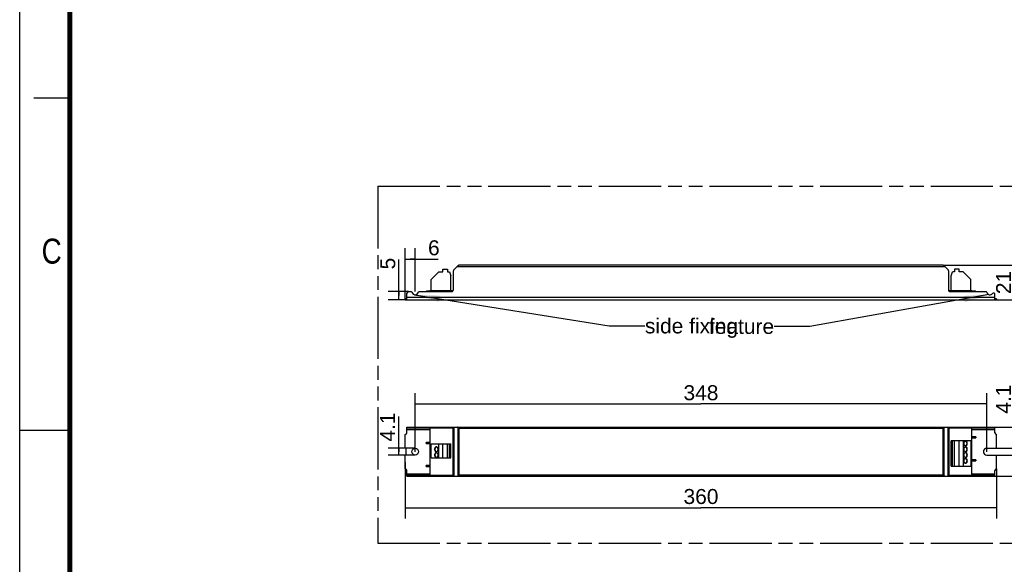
# Model space of a CAD drawing. Header units: millimetres. Extents: x 0 to 210, y 0 to 297.
# Tile 2 of 4: x 0 to 138, y 130 to 206. Entities that reach past the tile are written whole.
import ezdxf
from ezdxf.enums import TextEntityAlignment as Align

# ---------------------------------------------------------------- set-up
doc = ezdxf.new("R2010")
doc.units = ezdxf.units.MM
doc.header["$LTSCALE"] = 19.36
doc.linetypes.add('PHANTOM', pattern=[0.8, 0.45, -0.05, 0.1, -0.05, 0.1, -0.05])
doc.layers.get('0').update_dxf_attribs({"linetype": 'CONTINUOUS'})
for name, color, linetype in [('DEFAULT_3', 7, 'PHANTOM'), ('Z_DIM_2D', 7, 'CONTINUOUS'), ('Z_NOTICE', 7, 'CONTINUOUS')]:
    doc.layers.add(name, color=color, linetype=linetype)
doc.styles.get("Standard").update_dxf_attribs({"font": 'txt', "width": 0.7})
doc.styles.add('TEXTSTYLE_2', font='txt', dxfattribs={"width": 0.75})
doc.styles.add('TEXTSTYLE_3', font='helveticaneueltw1g-ltcn.otf')
doc.dimstyles.new('DIMSTYLE_1', dxfattribs={"dimtxt": 2.1, "dimasz": 3.5, "dimexe": 1.5, "dimexo": 0, "dimgap": 0.525, "dimtad": 1, "dimdec": 3, "dimlfac": 4.347826, "dimdsep": 46, "dimtxsty": 'TEXTSTYLE_3', "dimblk": '_FILLED', "dimblk1": '_FILLED', "dimblk2": '_FILLED', "dimcen": 0.09, "dimclrt": 5, "dimadec": 0, "dimazin": 0, "dimtp": 0.5, "dimtm": 0.5, "dimtfac": 1, "dimtdec": 3, "dimtofl": 0, "dimtmove": 0, "dimatfit": 3, "dimldrblk": '_FILLED', "dimfxl": 0, "dimtolj": 1, "dimarcsym": 0})
doc.dimstyles.new('DIMSTYLE_2', dxfattribs={"dimtxt": 2.1, "dimasz": 3.5, "dimexe": 1.5, "dimexo": 0, "dimgap": 0.525, "dimtad": 1, "dimdec": 3, "dimlfac": 4.347826, "dimdsep": 46, "dimtxsty": 'TEXTSTYLE_3', "dimblk": '_FILLED', "dimblk1": '_FILLED', "dimblk2": '_FILLED', "dimcen": 0.09, "dimclrt": 5, "dimadec": 0, "dimazin": 0, "dimtp": 0.2, "dimtm": 0.2, "dimtfac": 1, "dimtdec": 3, "dimtofl": 0, "dimtmove": 0, "dimatfit": 3, "dimldrblk": '_FILLED', "dimfxl": 0, "dimtolj": 1, "dimarcsym": 0})
doc.dimstyles.new('DIMSTYLE_3', dxfattribs={"dimtxt": 2.1, "dimasz": 3.5, "dimexe": 1.5, "dimexo": 0, "dimgap": 0.525, "dimtad": 1, "dimdec": 3, "dimlfac": 4.347826, "dimdsep": 46, "dimtxsty": 'TEXTSTYLE_3', "dimblk": '_FILLED', "dimblk1": '_FILLED', "dimblk2": '_FILLED', "dimcen": 0.09, "dimclrt": 5, "dimadec": 0, "dimazin": 0, "dimtp": 0.1, "dimtm": 0.1, "dimtfac": 1, "dimtdec": 3, "dimtofl": 0, "dimtmove": 0, "dimatfit": 3, "dimldrblk": '_FILLED', "dimfxl": 0, "dimtolj": 1, "dimarcsym": 0})
doc.dimstyles.get("Standard").update_dxf_attribs({"dimtxt": 3.5, "dimasz": 3.5, "dimexe": 1.5, "dimexo": 0, "dimtad": 1, "dimdec": 3, "dimdsep": 46, "dimtxsty": 'Standard', "dimblk": '_FILLED', "dimblk1": '_FILLED', "dimblk2": '_FILLED', "dimcen": 0.09, "dimclrt": 5, "dimadec": 0, "dimazin": 0, "dimtol": 1, "dimtp": 0.001, "dimtm": 0.001, "dimtfac": 1, "dimtdec": 3, "dimtofl": 0, "dimtmove": 0, "dimatfit": 3, "dimldrblk": '_FILLED', "dimfxl": 0, "dimtolj": 1, "dimarcsym": 0})

# ---------------------------------------------------------------- blocks, each defined once
blk = doc.blocks.new('*D2')
at = {"layer": 'Z_DIM_2D', "color": 2, "linetype": 'Continuous'}
for p, q in [((54, 144.04), (54, 136.14)), ((136.8, 143.07), (136.8, 136.14)), ((54, 137.64), (95.4, 137.64)), ((136.8, 137.64), (95.4, 137.64))]:
    blk.add_line(p, q, dxfattribs=at)
at = {"layer": 'Z_DIM_2D', "color": 5, "linetype": 'Continuous', "style": 'TEXTSTYLE_3'}
blk.add_text('360', height=2.1, dxfattribs=at).set_placement((95.4, 138.16), align=Align.CENTER)
blk = doc.blocks.new('_FILLED')
at = {"color": 0, "linetype": 'ByBlock'}
blk.add_solid([(0, 0), (-1, 0.125), (-1, -0.125)], dxfattribs=at)
blk = doc.blocks.new('_NONE')
blk = doc.blocks.new('*D3')
at = {"layer": 'Z_DIM_2D', "color": 2, "linetype": 'Continuous'}
for p, q in [((136.57, 148.94), (146.51, 148.94)), ((145.01, 148.94), (145.01, 145.49)), ((145.01, 142.04), (145.01, 145.49)), ((136.57, 142.04), (146.51, 142.04))]:
    blk.add_line(p, q, dxfattribs=at)
at = {"layer": 'Z_DIM_2D', "color": 5, "linetype": 'Continuous', "style": 'TEXTSTYLE_3'}
blk.add_text('30', height=2.1, rotation=90, dxfattribs=at).set_placement((144.49, 145.49), align=Align.CENTER)
blk = doc.blocks.new('*D4')
at = {"layer": 'Z_DIM_2D', "color": 2, "linetype": 'Continuous'}
for p, q in [((129.3, 171.6), (140.85, 171.6)), ((139.35, 171.6), (139.35, 169.19)), ((139.35, 166.77), (139.35, 169.19)), ((136.57, 166.77), (140.85, 166.77))]:
    blk.add_line(p, q, dxfattribs=at)
at = {"layer": 'Z_DIM_2D', "color": 5, "linetype": 'Continuous', "style": 'TEXTSTYLE_3'}
blk.add_text('21', height=2.1, rotation=90, dxfattribs=at).set_placement((138.83, 169.19), align=Align.CENTER)
blk = doc.blocks.new('*D5')
at = {"layer": 'Z_DIM_2D', "color": 2, "linetype": 'Continuous'}
for p, q in [((53.1, 145.49), (53.1, 150.43)), ((55.38, 145.96), (51.6, 145.96)), ((55.38, 145.02), (51.6, 145.02)), ((53.1, 145.96), (53.1, 145.49)), ((53.1, 145.02), (53.1, 145.49))]:
    blk.add_line(p, q, dxfattribs=at)
at = {"layer": 'Z_DIM_2D', "color": 5, "linetype": 'Continuous', "style": 'TEXTSTYLE_3'}
blk.add_text('4.1', height=2.1, rotation=90, dxfattribs=at).set_placement((52.57, 146.9))
blk = doc.blocks.new('*D6')
at = {"layer": 'Z_DIM_2D', "color": 2, "linetype": 'Continuous'}
for p, q in [((55.38, 145.49), (55.38, 153.67)), ((135.42, 145.49), (135.42, 153.67)), ((55.38, 152.17), (95.4, 152.17)), ((135.42, 152.17), (95.4, 152.17))]:
    blk.add_line(p, q, dxfattribs=at)
at = {"layer": 'Z_DIM_2D', "color": 5, "linetype": 'Continuous', "style": 'TEXTSTYLE_3'}
blk.add_text('348', height=2.1, dxfattribs=at).set_placement((95.4, 152.7), align=Align.CENTER)
blk = doc.blocks.new('*D7')
at = {"layer": 'Z_DIM_2D', "color": 2, "linetype": 'Continuous'}
for p, q in [((139.32, 145.49), (139.32, 154.34)), ((136.8, 145.96), (140.82, 145.96)), ((136.8, 145.02), (140.82, 145.02)), ((139.32, 145.96), (139.32, 145.49)), ((139.32, 145.02), (139.32, 145.49))]:
    blk.add_line(p, q, dxfattribs=at)
at = {"layer": 'Z_DIM_2D', "color": 5, "linetype": 'Continuous', "style": 'TEXTSTYLE_3'}
blk.add_text('4.1', height=2.1, rotation=90, dxfattribs=at).set_placement((138.8, 150.81))
blk = doc.blocks.new('*D8')
at = {"layer": 'Z_DIM_2D', "color": 2, "linetype": 'Continuous'}
for p, q in [((54, 166.89), (54, 173.98)), ((55.38, 167.92), (55.38, 173.98)), ((54, 172.48), (54.69, 172.48)), ((55.38, 172.48), (54.69, 172.48)), ((54.69, 172.48), (58.59, 172.48))]:
    blk.add_line(p, q, dxfattribs=at)
at = {"layer": 'Z_DIM_2D', "color": 5, "linetype": 'Continuous', "style": 'TEXTSTYLE_3'}
blk.add_text('6', height=2.1, dxfattribs=at).set_placement((57.18, 173))
blk = doc.blocks.new('*D9')
at = {"layer": 'Z_DIM_2D', "color": 2, "linetype": 'Continuous'}
for p, q in [((53.11, 167.35), (53.11, 172.43)), ((54.46, 167.92), (51.61, 167.92)), ((53.11, 167.92), (53.11, 167.35)), ((53.11, 166.77), (53.11, 167.35)), ((54.23, 166.77), (51.61, 166.77))]:
    blk.add_line(p, q, dxfattribs=at)
at = {"layer": 'Z_DIM_2D', "color": 5, "linetype": 'Continuous', "style": 'TEXTSTYLE_3'}
blk.add_text('5', height=2.1, rotation=90, dxfattribs=at).set_placement((52.59, 171.02))

msp = doc.modelspace()

# ---------------------------------------------------------------- linework, layer by layer
at = {"color": 2, "linetype": 'Continuous'}
for p, q in [((0, 0), (0, 297)), ((7, 195), (2, 195)), ((0, 148.5), (7, 148.5))]:
    msp.add_line(p, q, dxfattribs=at)
at = {"color": 7, "linetype": 'Continuous'}
for p, q in [((59.26484, 170.67106), (59.26484, 171.03906)), ((59.26484, 171.03906), (59.90884, 171.03906)), ((59.90884, 171.03906), (59.90884, 170.67106)), ((60.784, 170.95926), (61.37969, 171.55495)), ((129.30215, 171.6021), (61.49353, 171.6021)), ((129.416, 171.55495), (130.01169, 170.95926)), ((131.53084, 171.03906), (130.88684, 171.03906)), ((130.88684, 171.03906), (130.88684, 170.67106)), ((131.53084, 170.67106), (131.53084, 171.03906)), ((57.60884, 169.59006), (58.68984, 170.67106)), ((57.60884, 168.0256), (57.60884, 169.59006)), ((58.68984, 170.67106), (59.26484, 170.67106)), ((59.90884, 170.67106), (60.1763, 170.67106)), ((60.1763, 170.67106), (60.36884, 170.14206)), ((60.36884, 168.0256), (60.36884, 170.14206)), ((60.73684, 168.1521), (60.73684, 170.84541)), ((130.05884, 170.84541), (130.05884, 168.1521)), ((130.42684, 170.14206), (130.61938, 170.67106)), ((130.42684, 168.0256), (130.42684, 170.14206)), ((130.88684, 170.67106), (130.61938, 170.67106)), ((132.10584, 170.67106), (131.53084, 170.67106)), ((132.10584, 170.67106), (133.18684, 169.59006)), ((133.18684, 168.0256), (133.18684, 169.59006)), ((53.99784, 166.7721), (53.99784, 166.8871)), ((54.22784, 166.8871), (53.99784, 166.8871)), ((54.22784, 166.7721), (54.22784, 167.6921)), ((54.45784, 167.9221), (54.81446, 167.9221)), ((55.94109, 167.9221), (60.50684, 167.9221)), ((56.93034, 167.9221), (56.93034, 167.9451)), ((57.44784, 167.9911), (56.97634, 167.9911)), ((57.44784, 167.9221), (57.44784, 168.0256)), ((60.69893, 168.0256), (57.44784, 168.0256)), ((133.34784, 168.0256), (130.09675, 168.0256)), ((130.28884, 167.9221), (135.31446, 167.9221)), ((133.34784, 167.9221), (133.34784, 168.0256)), ((133.81934, 167.9911), (133.34784, 167.9911)), ((133.86534, 167.9451), (133.86534, 167.9221)), ((136.56784, 166.7721), (136.56784, 167.52374)), ((136.79784, 166.8871), (136.56784, 166.8871)), ((136.79784, 166.8871), (136.79784, 166.7721)), ((53.99784, 166.7721), (136.79784, 166.7721)), ((54.22784, 148.13319), (54.22784, 148.93819)), ((54.22784, 148.93819), (136.56784, 148.93819)), ((54.92714, 148.93819), (54.92705, 148.82319)), ((55.82855, 148.82319), (55.82864, 148.93819)), ((60.73684, 142.03819), (60.73684, 148.93819)), ((130.05884, 148.93819), (130.05884, 142.03819)), ((135.42714, 148.93819), (135.42705, 148.82319)), ((136.23842, 148.93819), (136.23842, 148.82319)), ((136.56784, 148.13319), (136.56784, 148.93819)), ((53.99784, 145.95969), (53.99784, 147.90319)), ((54.22784, 148.82319), (60.69893, 148.82319)), ((57.44784, 148.82319), (57.44784, 142.15319)), ((60.69893, 142.15319), (60.69893, 148.82319)), ((61.37969, 148.89104), (61.49353, 148.77719)), ((129.30215, 148.77719), (129.416, 148.89104)), ((130.09675, 148.82319), (136.56784, 148.82319)), ((130.09675, 148.82319), (130.09675, 142.15319)), ((133.34784, 142.15319), (133.34784, 148.82319)), ((133.86534, 147.55819), (133.34784, 147.55819)), ((133.86534, 147.55819), (133.86534, 147.44319)), ((136.79784, 145.95969), (136.79784, 147.90319)), ((56.93034, 146.63819), (56.93034, 146.75319)), ((57.44784, 146.75319), (56.93034, 146.75319)), ((56.93034, 146.63819), (57.44784, 146.63819)), ((57.60884, 144.61419), (57.60884, 146.56919)), ((57.60884, 146.56919), (60.36884, 146.56919)), ((58.68984, 144.61419), (58.68984, 146.56919)), ((59.26484, 144.61419), (59.26484, 146.56919)), ((59.90884, 144.61419), (59.90884, 146.56919)), ((60.1763, 144.61419), (60.1763, 146.56919)), ((60.36884, 144.61419), (60.36884, 146.56919)), ((133.18684, 147.02919), (130.42684, 147.02919)), ((130.42684, 143.46419), (130.42684, 147.02919)), ((130.61938, 143.46419), (130.61938, 147.02919)), ((130.88684, 143.46419), (130.88684, 147.02919)), ((131.53084, 143.46419), (131.53084, 147.02919)), ((132.10584, 147.02919), (132.10584, 143.46419)), ((133.18684, 147.02919), (133.18684, 143.46419)), ((133.34784, 147.44319), (133.86534, 147.44319)), ((54.02084, 145.95969), (53.99784, 145.95969)), ((53.99784, 143.07319), (53.99784, 145.01669)), ((54.02084, 145.01669), (53.99784, 145.01669)), ((54.06684, 145.91369), (54.06684, 145.06269)), ((135.41784, 145.95969), (136.79784, 145.95969)), ((135.41784, 145.01669), (136.79784, 145.01669)), ((136.79784, 143.07319), (136.79784, 145.01669)), ((56.93034, 143.41819), (56.93034, 143.53319)), ((57.44784, 143.53319), (56.93034, 143.53319)), ((56.93034, 143.41819), (57.44784, 143.41819)), ((57.60884, 144.61419), (60.36884, 144.61419)), ((130.42684, 143.46419), (133.18684, 143.46419)), ((133.86534, 144.33819), (133.34784, 144.33819)), ((133.34784, 144.22319), (133.86534, 144.22319)), ((133.86534, 144.33819), (133.86534, 144.22319)), ((54.22784, 142.03819), (54.22784, 142.84319)), ((60.69893, 142.15319), (54.22784, 142.15319)), ((54.22784, 142.03819), (136.56784, 142.03819)), ((54.92714, 142.15319), (54.92705, 142.03819)), ((55.82855, 142.03819), (55.82864, 142.15319)), ((61.37969, 142.08535), (61.49353, 142.19919)), ((129.416, 142.08535), (129.30215, 142.19919)), ((136.56784, 142.15319), (130.09675, 142.15319)), ((135.42714, 142.15319), (135.42705, 142.03819)), ((136.23842, 142.15319), (136.23842, 142.03819)), ((136.56784, 142.03819), (136.56784, 142.84319))]:
    msp.add_line(p, q, dxfattribs=at)
at = {"color": 9, "linetype": 'Continuous'}
for p, q in [((61.26584, 171.4411), (129.52984, 171.4411)), ((54.22784, 167.1401), (136.56784, 167.1401)), ((54.45784, 148.93819), (54.45784, 148.82319)), ((54.81446, 148.82319), (54.81459, 148.93819)), ((55.94117, 148.93819), (55.94117, 148.82319)), ((60.50684, 148.82319), (60.50684, 148.93819)), ((60.784, 148.93819), (60.784, 142.03819)), ((130.01169, 142.03819), (130.01169, 148.93819)), ((130.28884, 148.93819), (130.28884, 148.82319)), ((135.31453, 148.82319), (135.31453, 148.93819)), ((57.44784, 148.57019), (54.22784, 148.57019)), ((61.37969, 142.08535), (61.37969, 148.89104)), ((61.49353, 148.77719), (61.49353, 142.19919)), ((61.49353, 148.77719), (129.30215, 148.77719)), ((129.30215, 142.19919), (129.30215, 148.77719)), ((129.416, 148.89104), (129.416, 142.08535)), ((136.56784, 148.57019), (133.34784, 148.57019)), ((133.81934, 147.44319), (133.81934, 147.55819)), ((56.97634, 146.75319), (56.97634, 146.63819)), ((56.97634, 143.53319), (56.97634, 143.41819)), ((133.81934, 144.22319), (133.81934, 144.33819)), ((54.22784, 142.40619), (57.44784, 142.40619)), ((54.45784, 142.15319), (54.45784, 142.03819)), ((54.81446, 142.03819), (54.81459, 142.15319)), ((55.94116, 142.15319), (55.94116, 142.03819)), ((60.50684, 142.03819), (60.50684, 142.15319)), ((129.30215, 142.19919), (61.49353, 142.19919)), ((130.28884, 142.15319), (130.28884, 142.03819)), ((133.34784, 142.40619), (136.56784, 142.40619)), ((135.31453, 142.03819), (135.31453, 142.15319))]:
    msp.add_line(p, q, dxfattribs=at)
at = {"color": 7, "linetype": 'Continuous', "const_width": 0.7}
msp.add_lwpolyline([(7, 7), (7, 290)], dxfattribs=at)
at = {"color": 7, "linetype": 'Continuous'}
msp.add_circle((55.37784, 145.48819), 0.4715, dxfattribs=at)
for centre, radius, start, end in [((61.49353, 171.4411), 0.161, 90, 135), ((129.30215, 171.4411), 0.161, 45, 90), ((60.89784, 170.84541), 0.161, 135, 180), ((129.89784, 170.84541), 0.161, 0, 45), ((54.45784, 167.6921), 0.23, 90, 180), ((54.81446, 167.8071), 0.115, 11.7563813, 90), ((55.37784, 167.9221), 0.46, 191.4821034, 348.463041), ((55.94123, 167.8071), 0.115, 90.0658598, 168.4630409), ((56.97634, 167.9451), 0.046, 90, 180), ((60.50684, 168.1521), 0.23, 269.9999154, 360), ((130.28884, 168.1521), 0.23, 180, 270.0000019), ((133.81934, 167.9451), 0.046, 0, 90), ((135.31446, 167.8071), 0.115, 11.7563813, 89.999996), ((135.87784, 167.9221), 0.46, 191.4821034, 321.615914), ((136.38384, 167.52374), 0.184, 0, 142.2168401), ((53.99784, 148.13319), 0.23, 270, 360), ((136.79784, 148.13319), 0.23, 180, 270), ((58.42378, 145.98448), 0.18239, 103.4700112, 108.0727542), ((132.36784, 146.78978), 0.18208, 72.2945273, 76.5697569), ((132.36777, 146.46389), 0.18237, 283.4324579, 288.0728976), ((132.36784, 145.98478), 0.18208, 72.2945273, 76.5697569), ((54.02084, 145.91369), 0.046, 0, 90), ((54.02084, 145.06269), 0.046, 270, 360), ((58.42378, 145.17948), 0.18239, 103.4700112, 108.0727542), ((58.4237, 145.65863), 0.1821, 252.2946588, 256.5322044), ((132.36777, 145.65889), 0.18237, 283.4324579, 288.0728976), ((132.37198, 145.17976), 0.1821, 72.2946588, 76.5322044), ((135.41784, 145.48819), 0.4715, 90, 270), ((58.4237, 144.85363), 0.1821, 252.2946588, 256.5322044), ((132.37191, 144.85391), 0.18239, 283.4700112, 288.0727542), ((132.37198, 144.37476), 0.1821, 72.2946588, 76.5322044), ((132.37191, 144.04891), 0.18239, 283.4700112, 288.0727542), ((53.99784, 142.84319), 0.23, 0, 90), ((136.79784, 142.84319), 0.23, 90, 180)]:
    msp.add_arc(centre, radius, start, end, dxfattribs=at)
for centre, start_param, end_param in [((61.26584, 148.77719), -0.785398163, 0), ((61.26584, 142.19919), -3.141592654, -2.35619449)]:
    msp.add_ellipse(centre, major_axis=(0, 0.161), ratio=1, start_param=start_param, end_param=end_param, dxfattribs=at)
for points, knots in [([(129.416, 148.89104), (129.43139, 148.90642), (129.46702, 148.93127), (129.50965, 148.93819), (129.52984, 148.93819)], [0, 0, 0, 0, 0.51865135, 1, 1, 1, 1]), ([(58.3407, 146.16669), (58.30837, 146.16669), (58.23894, 146.1457), (58.15943, 146.06531), (58.10837, 145.95238), (58.09675, 145.86614), (58.09675, 145.82169)], [0, 0, 0, 0, 0.209465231, 0.444648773, 0.712016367, 1, 1, 1, 1]), ([(58.17806, 145.82169), (58.17806, 145.85989), (58.18674, 145.93456), (58.22505, 146.03579), (58.28507, 146.11524), (58.33949, 146.14883), (58.3672, 146.15787)], [0, 0, 0, 0, 0.280478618, 0.54592359, 0.786025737, 1, 1, 1, 1]), ([(58.58465, 145.82169), (58.58465, 145.86614), (58.57303, 145.95238), (58.52197, 146.06531), (58.44246, 146.1457), (58.37303, 146.16669), (58.3407, 146.16669)], [0, 0, 0, 0, 0.28798034, 0.555344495, 0.790530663, 1, 1, 1, 1]), ([(132.45061, 146.97169), (132.41829, 146.97169), (132.34885, 146.9507), (132.26934, 146.87031), (132.21828, 146.75738), (132.20666, 146.67114), (132.20666, 146.62669)], [0, 0, 0, 0, 0.209465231, 0.444648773, 0.712016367, 1, 1, 1, 1]), ([(132.20666, 146.62669), (132.20666, 146.58225), (132.21828, 146.49601), (132.26934, 146.38308), (132.34885, 146.30269), (132.41829, 146.28169), (132.45061, 146.28169)], [0, 0, 0, 0, 0.28798034, 0.555344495, 0.790530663, 1, 1, 1, 1]), ([(132.45061, 146.16669), (132.41829, 146.16669), (132.34885, 146.1457), (132.26934, 146.06531), (132.21828, 145.95238), (132.20666, 145.86614), (132.20666, 145.82169)], [0, 0, 0, 0, 0.209465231, 0.444648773, 0.712016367, 1, 1, 1, 1]), ([(132.42322, 146.96323), (132.45104, 146.95436), (132.50578, 146.92095), (132.56618, 146.84143), (132.60475, 146.73994), (132.61348, 146.66502), (132.61348, 146.62669)], [0, 0, 0, 0, 0.21383375, 0.45384557, 0.719352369, 1, 1, 1, 1]), ([(132.42322, 146.15823), (132.45104, 146.14936), (132.50578, 146.11595), (132.56618, 146.03643), (132.60475, 145.93494), (132.61348, 145.86002), (132.61348, 145.82169)], [0, 0, 0, 0, 0.21383375, 0.45384557, 0.719352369, 1, 1, 1, 1]), ([(132.61348, 146.62669), (132.61348, 146.5885), (132.6048, 146.51383), (132.5665, 146.4126), (132.50647, 146.33315), (132.45205, 146.29955), (132.42435, 146.29052)], [0, 0, 0, 0, 0.280478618, 0.54592359, 0.786025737, 1, 1, 1, 1]), ([(132.69456, 146.62669), (132.69456, 146.67114), (132.68295, 146.75738), (132.63189, 146.87031), (132.55237, 146.9507), (132.48294, 146.97169), (132.45061, 146.97169)], [0, 0, 0, 0, 0.28798034, 0.555344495, 0.790530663, 1, 1, 1, 1]), ([(132.45061, 146.28169), (132.48294, 146.2817), (132.55237, 146.30269), (132.63189, 146.38308), (132.68295, 146.496), (132.69456, 146.58225), (132.69456, 146.62669)], [0, 0, 0, 0, 0.209465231, 0.444648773, 0.712016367, 1, 1, 1, 1]), ([(132.69456, 145.82169), (132.69456, 145.86614), (132.68295, 145.95238), (132.63189, 146.06531), (132.55237, 146.1457), (132.48294, 146.16669), (132.45061, 146.16669)], [0, 0, 0, 0, 0.28798034, 0.555344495, 0.790530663, 1, 1, 1, 1]), ([(58.09675, 145.82169), (58.09675, 145.77725), (58.10837, 145.69101), (58.15942, 145.57808), (58.23894, 145.49769), (58.30837, 145.47669), (58.3407, 145.47669)], [0, 0, 0, 0, 0.28798034, 0.555344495, 0.790530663, 1, 1, 1, 1]), ([(58.3407, 145.36169), (58.30837, 145.36169), (58.23894, 145.3407), (58.15943, 145.26031), (58.10837, 145.14738), (58.09675, 145.06114), (58.09675, 145.01669)], [0, 0, 0, 0, 0.209465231, 0.444648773, 0.712016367, 1, 1, 1, 1]), ([(58.09675, 145.01669), (58.09675, 144.97225), (58.10837, 144.88601), (58.15942, 144.77308), (58.23894, 144.69269), (58.30837, 144.67169), (58.3407, 144.67169)], [0, 0, 0, 0, 0.28798034, 0.555344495, 0.790530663, 1, 1, 1, 1]), ([(58.36832, 145.48515), (58.3405, 145.49403), (58.28576, 145.52744), (58.22536, 145.60695), (58.1868, 145.70845), (58.17806, 145.78337), (58.17806, 145.82169)], [0, 0, 0, 0, 0.21383375, 0.45384557, 0.719352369, 1, 1, 1, 1]), ([(58.17806, 145.01669), (58.17806, 145.05489), (58.18674, 145.12956), (58.22505, 145.23079), (58.28507, 145.31024), (58.33949, 145.34383), (58.3672, 145.35287)], [0, 0, 0, 0, 0.280478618, 0.54592359, 0.786025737, 1, 1, 1, 1]), ([(58.36832, 144.68015), (58.3405, 144.68903), (58.28576, 144.72244), (58.22536, 144.80195), (58.1868, 144.90345), (58.17806, 144.97837), (58.17806, 145.01669)], [0, 0, 0, 0, 0.21383375, 0.45384557, 0.719352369, 1, 1, 1, 1]), ([(58.3407, 145.47669), (58.37302, 145.4767), (58.44246, 145.49769), (58.52197, 145.57808), (58.57303, 145.691), (58.58465, 145.77725), (58.58465, 145.82169)], [0, 0, 0, 0, 0.209465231, 0.444648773, 0.712016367, 1, 1, 1, 1]), ([(58.58465, 145.01669), (58.58465, 145.06114), (58.57303, 145.14738), (58.52197, 145.26031), (58.44246, 145.3407), (58.37303, 145.36169), (58.3407, 145.36169)], [0, 0, 0, 0, 0.28798034, 0.555344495, 0.790530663, 1, 1, 1, 1]), ([(58.3407, 144.67169), (58.37302, 144.6717), (58.44246, 144.69269), (58.52197, 144.77308), (58.57303, 144.886), (58.58465, 144.97225), (58.58465, 145.01669)], [0, 0, 0, 0, 0.209465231, 0.444648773, 0.712016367, 1, 1, 1, 1]), ([(132.20666, 145.82169), (132.20666, 145.77725), (132.21828, 145.69101), (132.26934, 145.57808), (132.34885, 145.49769), (132.41829, 145.47669), (132.45061, 145.47669)], [0, 0, 0, 0, 0.28798034, 0.555344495, 0.790530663, 1, 1, 1, 1]), ([(132.45499, 145.36169), (132.42266, 145.36169), (132.35323, 145.3407), (132.27371, 145.26031), (132.22265, 145.14738), (132.21104, 145.06114), (132.21104, 145.01669)], [0, 0, 0, 0, 0.209465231, 0.444648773, 0.712016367, 1, 1, 1, 1]), ([(132.21104, 145.01669), (132.21104, 144.97225), (132.22265, 144.88601), (132.27371, 144.77308), (132.35323, 144.69269), (132.42266, 144.67169), (132.45499, 144.67169)], [0, 0, 0, 0, 0.28798034, 0.555344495, 0.790530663, 1, 1, 1, 1]), ([(132.61348, 145.82169), (132.61348, 145.7835), (132.6048, 145.70883), (132.5665, 145.6076), (132.50647, 145.52815), (132.45205, 145.49455), (132.42435, 145.48552)], [0, 0, 0, 0, 0.280478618, 0.54592359, 0.786025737, 1, 1, 1, 1]), ([(132.42736, 145.35323), (132.45518, 145.34436), (132.50992, 145.31095), (132.57033, 145.23143), (132.60889, 145.12994), (132.61762, 145.05502), (132.61762, 145.01669)], [0, 0, 0, 0, 0.21383375, 0.45384557, 0.719352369, 1, 1, 1, 1]), ([(132.61762, 145.01669), (132.61762, 144.9785), (132.60895, 144.90383), (132.57064, 144.8026), (132.51061, 144.72315), (132.45619, 144.68955), (132.42849, 144.68052)], [0, 0, 0, 0, 0.280478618, 0.54592359, 0.786025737, 1, 1, 1, 1]), ([(132.45061, 145.47669), (132.48294, 145.4767), (132.55237, 145.49769), (132.63189, 145.57808), (132.68295, 145.691), (132.69456, 145.77725), (132.69456, 145.82169)], [0, 0, 0, 0, 0.209465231, 0.444648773, 0.712016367, 1, 1, 1, 1]), ([(132.69894, 145.01669), (132.69894, 145.06114), (132.68732, 145.14738), (132.63626, 145.26031), (132.55675, 145.3407), (132.48731, 145.36169), (132.45499, 145.36169)], [0, 0, 0, 0, 0.28798034, 0.555344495, 0.790530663, 1, 1, 1, 1]), ([(132.45499, 144.67169), (132.48731, 144.6717), (132.55675, 144.69269), (132.63626, 144.77308), (132.68732, 144.886), (132.69894, 144.97225), (132.69894, 145.01669)], [0, 0, 0, 0, 0.209465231, 0.444648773, 0.712016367, 1, 1, 1, 1]), ([(132.45499, 144.55669), (132.42266, 144.55669), (132.35323, 144.5357), (132.27371, 144.45531), (132.22265, 144.34238), (132.21104, 144.25614), (132.21104, 144.21169)], [0, 0, 0, 0, 0.209465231, 0.444648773, 0.712016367, 1, 1, 1, 1]), ([(132.21104, 144.21169), (132.21104, 144.16725), (132.22265, 144.08101), (132.27371, 143.96808), (132.35323, 143.88769), (132.42266, 143.86669), (132.45499, 143.86669)], [0, 0, 0, 0, 0.28798034, 0.555344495, 0.790530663, 1, 1, 1, 1]), ([(132.42736, 144.54823), (132.45518, 144.53936), (132.50992, 144.50595), (132.57033, 144.42643), (132.60889, 144.32494), (132.61762, 144.25002), (132.61762, 144.21169)], [0, 0, 0, 0, 0.21383375, 0.45384557, 0.719352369, 1, 1, 1, 1]), ([(132.61762, 144.21169), (132.61762, 144.1735), (132.60895, 144.09883), (132.57064, 143.9976), (132.51061, 143.91815), (132.45619, 143.88455), (132.42849, 143.87552)], [0, 0, 0, 0, 0.280478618, 0.54592359, 0.786025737, 1, 1, 1, 1]), ([(132.69894, 144.21169), (132.69894, 144.25614), (132.68732, 144.34238), (132.63626, 144.45531), (132.55675, 144.5357), (132.48731, 144.55669), (132.45499, 144.55669)], [0, 0, 0, 0, 0.28798034, 0.555344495, 0.790530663, 1, 1, 1, 1]), ([(132.45499, 143.86669), (132.48731, 143.8667), (132.55675, 143.88769), (132.63626, 143.96808), (132.68732, 144.081), (132.69894, 144.16725), (132.69894, 144.21169)], [0, 0, 0, 0, 0.209465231, 0.444648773, 0.712016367, 1, 1, 1, 1]), ([(129.52984, 142.03819), (129.50965, 142.03819), (129.46737, 142.0461), (129.43134, 142.07001), (129.416, 142.08535)], [0, 0, 0, 0, 0.482120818, 1, 1, 1, 1])]:
    msp.add_open_spline(points, degree=3, knots=knots, dxfattribs=at)
at = {"layer": 'DEFAULT_3', "color": 91, "linetype": 'PHANTOM', "true_color": 0x80ff80}
for p, q in [((50.12864, 182.68), (50.12864, 132.68)), ((50.12864, 182.68), (150.12864, 182.68)), ((50.12864, 132.68), (150.12864, 132.68))]:
    msp.add_line(p, q, dxfattribs=at)

# ---------------------------------------------------------------- texts
at = {"color": 5, "linetype": 'Continuous', "style": 'TEXTSTYLE_2', "width": 0.833333}
msp.add_text('C', height=3.5, dxfattribs=at).set_placement((3.07017, 171.83363))
at = {"layer": 'Z_NOTICE', "color": 5, "linetype": 'Continuous', "style": 'TEXTSTYLE_3'}
msp.add_text('side fixing', height=2.1, dxfattribs=at).set_placement((87.54745, 162.05818))
msp.add_text('feature', height=2.1, dxfattribs=at).set_placement((105.64513, 161.98907), align=Align.RIGHT)

# ---------------------------------------------------------------- dimensions: what is measured, and where the dimension line sits
at = {"layer": 'Z_DIM_2D', "color": 2, "linetype": 'Continuous'}
for base, p1, p2, dimstyle, picture, middle in [((55.37784, 172.47824), (53.99784, 166.8871), (55.37784, 167.9221), 'DIMSTYLE_3', '*D8', (57.88074, 172.47824)), ((135.41784, 152.17401), (55.37784, 145.48819), (135.41784, 145.48819), 'DIMSTYLE_1', '*D6', (95.39393, 152.17401))]:
    dim = msp.add_linear_dim(base=base, p1=p1, p2=p2, dimstyle=dimstyle, override={"dimblk1": 'NONE', "dimblk2": 'NONE', "dimsah": 1}, dxfattribs=at)
    dim.commit()
    dim.dimension.update_dxf_attribs({"geometry": picture, "text_midpoint": middle, "dimtype": 160})
for base, p1, p2, angle, dimstyle, picture, middle in [((53.11267, 166.7721), (51.61267, 167.9221), (51.61267, 166.7721), 270, 'DIMSTYLE_3', '*D9', (53.11267, 171.72524)), ((139.35332, 166.7721), (129.30215, 171.6021), (136.56784, 166.7721), 270, 'DIMSTYLE_2', '*D4', (139.35332, 168.97161)), ((139.32246, 145.01669), (136.79784, 145.95969), (136.79784, 145.01669), 270, 'DIMSTYLE_3', '*D7', (139.32246, 152.33996)), ((53.09617, 145.01669), (55.37784, 145.95969), (55.37784, 145.01669), 270, 'DIMSTYLE_3', '*D5', (53.09617, 148.42894)), ((145.0102, 142.03819), (136.56784, 148.93819), (136.56784, 142.03819), 270, 'DIMSTYLE_2', '*D3', (145.0102, 145.48429)), ((53.99784, 137.63566), (136.79784, 143.07319), (53.99784, 144.04494), 180, 'DIMSTYLE_1', '*D2', (95.39393, 137.63566))]:
    dim = msp.add_linear_dim(base=base, p1=p1, p2=p2, angle=angle, dimstyle=dimstyle, override={"dimblk1": 'NONE', "dimblk2": 'NONE', "dimsah": 1}, dxfattribs=at)
    dim.commit()
    dim.dimension.update_dxf_attribs({"geometry": picture, "text_midpoint": middle, "dimtype": 160})

# ---------------------------------------------------------------- leaders
at = {"layer": 'Z_NOTICE', "color": 2, "linetype": 'Continuous'}
for points in [[(55.28818, 167.47093), (82.54745, 163.10818), (87.54745, 163.10818)], [(135.7291, 167.48683), (110.64513, 163.03907), (105.64513, 163.03907)]]:
    msp.add_leader(points, dimstyle='Standard', override={"dimtad": 0}, dxfattribs=at)

doc.saveas('drawing.dxf')
